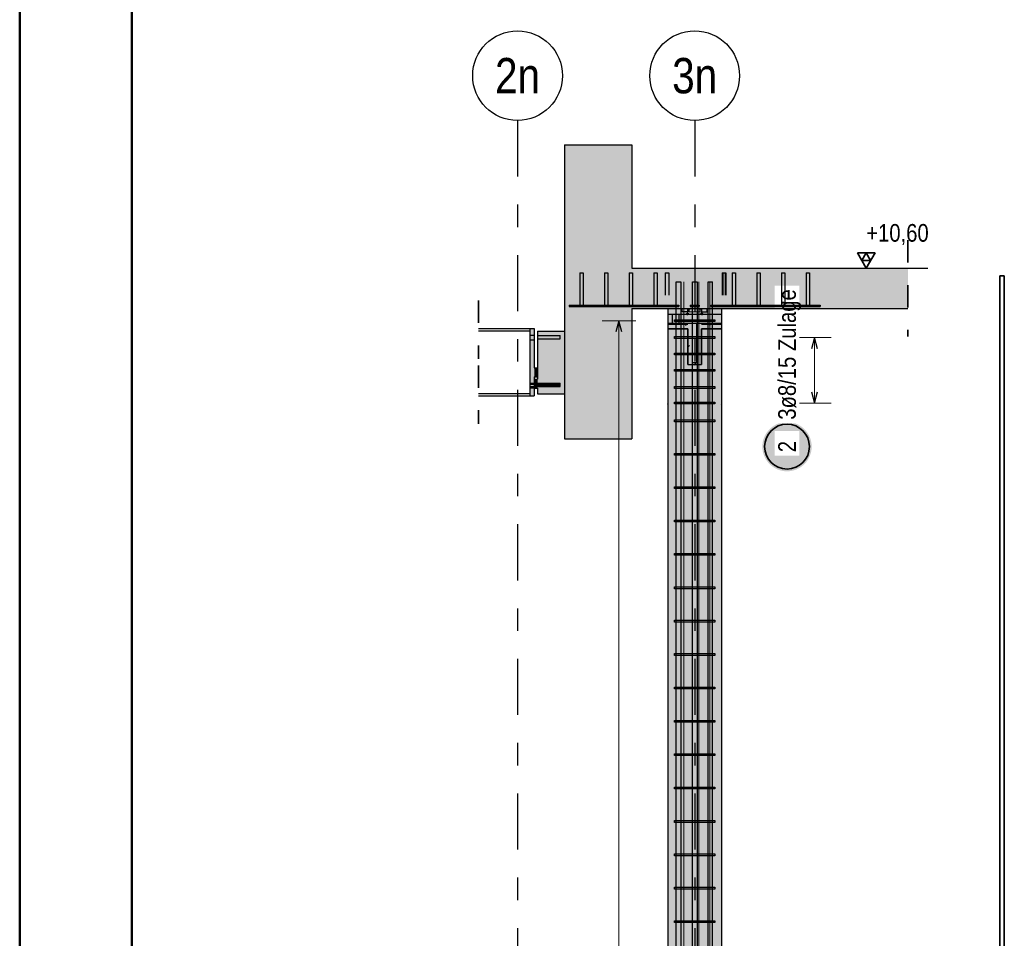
# Model space of a CAD drawing. Header units: millimetres. Extents: x -17.3 to 56.2, y -13.9 to 21.4.
# Tile 20 of 56: x 0 to 4.4, y 8.3 to 12.4. Entities that reach past the tile are written whole.
import ezdxf
from ezdxf.enums import TextEntityAlignment as Align

# ---------------------------------------------------------------- set-up
doc = ezdxf.new("R2010")
doc.units = ezdxf.units.MM
doc.linetypes.add('DASHDOTX2', pattern=[2, 1, -0.5, 0, -0.5])
doc.linetypes.add('HIDDEN', pattern=[0.375, 0.25, -0.125])
for name, color, linetype, lineweight in [('Achsen', 7, 'Continuous', 20), ('Bewehrung', 7, 'Continuous', 20), ('Geschnittene Kanten', 7, 'Continuous', 20), ('nplo Bewehrung', 7, 'Continuous', 20), ('Schraffuren', 7, 'Continuous', 20)]:
    doc.layers.add(name, color=color, linetype=linetype, lineweight=lineweight)
doc.styles.add('Arial Narrow', font='ARIALN.TTF')

msp = doc.modelspace()

# ---------------------------------------------------------------- hatches: boundary and pattern name
at = {"layer": 'Bewehrung', "lineweight": 25, "true_color": 0xffffff}
msp.add_hatch(color=7, dxfattribs=at).paths.add_polyline_path([(3.531892, 10.491485), (3.531825, 10.495324), (3.531624, 10.499159), (3.53129, 10.502983), (3.530822, 10.506794), (3.530221, 10.510587), (3.529489, 10.514356), (3.528625, 10.518097), (3.527631, 10.521805), (3.526509, 10.525477), (3.525259, 10.529108), (3.523883, 10.532692), (3.522382, 10.536226), (3.52076, 10.539706), (3.519017, 10.543127), (3.517155, 10.546485), (3.515178, 10.549776), (3.513086, 10.552997), (3.510884, 10.556142), (3.508574, 10.559208), (3.506157, 10.562192), (3.503638, 10.56509), (3.50102, 10.567898), (3.498305, 10.570613), (3.495497, 10.573231), (3.492599, 10.57575), (3.489615, 10.578167), (3.486549, 10.580477), (3.483404, 10.582679), (3.480183, 10.584771), (3.476892, 10.586748), (3.473534, 10.58861), (3.470113, 10.590353), (3.466633, 10.591975), (3.463099, 10.593476), (3.459515, 10.594852), (3.455884, 10.596102), (3.452212, 10.597224), (3.448504, 10.598218), (3.444763, 10.599082), (3.440994, 10.599814), (3.437201, 10.600415), (3.43339, 10.600883), (3.429566, 10.601217), (3.425731, 10.601418), (3.421892, 10.601485), (3.418053, 10.601418), (3.414219, 10.601217), (3.410394, 10.600883), (3.406583, 10.600415), (3.402791, 10.599814), (3.399022, 10.599082), (3.395281, 10.598218), (3.391572, 10.597224), (3.3879, 10.596102), (3.38427, 10.594852), (3.380686, 10.593476), (3.377151, 10.591975), (3.373672, 10.590353), (3.37025, 10.58861), (3.366892, 10.586748), (3.363601, 10.584771), (3.360381, 10.582679), (3.357236, 10.580477), (3.35417, 10.578167), (3.351186, 10.57575), (3.348288, 10.573231), (3.34548, 10.570613), (3.342765, 10.567898), (3.340146, 10.56509), (3.337627, 10.562192), (3.335211, 10.559208), (3.3329, 10.556142), (3.330698, 10.552997), (3.328607, 10.549776), (3.32663, 10.546485), (3.324768, 10.543127), (3.323025, 10.539706), (3.321402, 10.536226), (3.319902, 10.532692), (3.318526, 10.529108), (3.317276, 10.525477), (3.316154, 10.521805), (3.31516, 10.518097), (3.314296, 10.514356), (3.313564, 10.510587), (3.312963, 10.506794), (3.312495, 10.502983), (3.31216, 10.499159), (3.311959, 10.495324), (3.311892, 10.491485), (3.311959, 10.487646), (3.31216, 10.483812), (3.312495, 10.479987), (3.312963, 10.476176), (3.313564, 10.472384), (3.314296, 10.468615), (3.31516, 10.464874), (3.316154, 10.461165), (3.317276, 10.457493), (3.318526, 10.453863), (3.319902, 10.450279), (3.321402, 10.446744), (3.323025, 10.443265), (3.324768, 10.439843), (3.32663, 10.436485), (3.328607, 10.433194), (3.330698, 10.429974), (3.3329, 10.426829), (3.335211, 10.423763), (3.337627, 10.420779), (3.340146, 10.417881), (3.342765, 10.415073), (3.34548, 10.412358), (3.348288, 10.409739), (3.351186, 10.40722), (3.35417, 10.404804), (3.357236, 10.402493), (3.360381, 10.400291), (3.363601, 10.3982), (3.366892, 10.396223), (3.37025, 10.394361), (3.373672, 10.392618), (3.377151, 10.390995), (3.380686, 10.389495), (3.38427, 10.388119), (3.3879, 10.386869), (3.391572, 10.385747), (3.395281, 10.384753), (3.399022, 10.383889), (3.402791, 10.383156), (3.406583, 10.382556), (3.410394, 10.382088), (3.414219, 10.381753), (3.418053, 10.381552), (3.421892, 10.381485), (3.425731, 10.381552), (3.429566, 10.381753), (3.43339, 10.382088), (3.437201, 10.382556), (3.440994, 10.383156), (3.444763, 10.383889), (3.448504, 10.384753), (3.452212, 10.385747), (3.455884, 10.386869), (3.459515, 10.388119), (3.463099, 10.389495), (3.466633, 10.390995), (3.470113, 10.392618), (3.473534, 10.394361), (3.476892, 10.396223), (3.480183, 10.3982), (3.483404, 10.400291), (3.486549, 10.402493), (3.489615, 10.404804), (3.492599, 10.40722), (3.495497, 10.409739), (3.498305, 10.412358), (3.50102, 10.415073), (3.503638, 10.417881), (3.506157, 10.420779), (3.508574, 10.423763), (3.510884, 10.426829), (3.513086, 10.429974), (3.515178, 10.433194), (3.517155, 10.436485), (3.519017, 10.439843), (3.52076, 10.443265), (3.522382, 10.446744), (3.523883, 10.450279), (3.525259, 10.453863), (3.526509, 10.457493), (3.527631, 10.461165), (3.528625, 10.464874), (3.529489, 10.468615), (3.530221, 10.472384), (3.530822, 10.476176), (3.53129, 10.479987), (3.531624, 10.483812)])
at = {"layer": 'nplo Bewehrung', "lineweight": 13, "true_color": 0x48a4ff}
for points in [[(3.130122, 11.081927), (3.130122, 11.041927), (2.890122, 11.041927), (2.890122, 11.081927)], [(3.000122, 10.866927), (3.020122, 10.866927), (3.020122, 11.041927), (3.000122, 11.041927)]]:
    msp.add_hatch(color=161, dxfattribs=at).paths.add_polyline_path(points)
at = {"layer": 'nplo Bewehrung', "lineweight": 18}
h = msp.add_hatch(dxfattribs=at)
h.set_pattern_fill('punkt', color=5, scale=0.01, angle=135, style=0, pattern_type=2)
h.set_pattern_definition([(135, (0, 0), (-0.015909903, -0.015909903), [0, -0.0375])])
h.paths.add_polyline_path([(2.974476, 11.081927), (2.980122, 11.081927), (2.980122, 11.087232)])
at = {"layer": 'nplo Bewehrung', "lineweight": 18, "true_color": 0x48a4ff}
msp.add_hatch(color=161, dxfattribs=at).paths.add_polyline_path([(3.040122, 11.104927), (3.040122, 11.081927), (2.980122, 11.081927), (2.980122, 11.104927), (3.000122, 11.106927), (3.020122, 11.106927)])
at = {"layer": 'nplo Bewehrung', "lineweight": 18}
h = msp.add_hatch(dxfattribs=at)
h.set_pattern_fill('punkt', color=5, scale=0.01, angle=45, style=0, pattern_type=2)
h.set_pattern_definition([(45, (0, 0), (-0.015909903, 0.015909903), [0, -0.0375])])
h.paths.add_polyline_path([(3.040122, 11.087573), (3.040122, 11.081927), (3.045428, 11.081927)])
at = {"layer": 'nplo Bewehrung'}
h = msp.add_hatch(dxfattribs=at)
h.set_pattern_fill('uB', color=10, scale=0.01, angle=45, style=0, pattern_type=2)
h.set_pattern_definition([(45, (0, 0), (-0.106066, 0.106066), [0.025, -0.025]), (45, (-0.03536, 0.07071), (-0.106066, 0.106066), [0.025, -0.025, 0.025, -0.025])])
h.paths.add_polyline_path([(3.040122, 11.016927), (3.130122, 11.016927), (3.130122, 11.041927), (3.020122, 11.041927), (3.020122, 10.866927), (3.000122, 10.866927), (3.000122, 11.041927), (2.890122, 11.041927), (2.890122, 11.016927), (2.980122, 11.016927), (2.980122, 10.856927), (3.010122, 10.855962), (3.040122, 10.856927)])
at = {"layer": 'Schraffuren', "lineweight": 13, "true_color": 0xd7ffd7}
for points in [[(2.429722, 11.286927), (2.729722, 11.286927), (2.729722, 11.836927), (2.429722, 11.836927)], [(2.429722, 11.106927), (3.961179, 11.106927), (3.961179, 11.286927), (2.429722, 11.286927)], [(2.429722, 10.526927), (2.729722, 10.526927), (2.729722, 11.106927), (2.429722, 11.106927)], [(2.890122, 4.856926), (3.130122, 4.856926), (3.130122, 11.106927), (2.890122, 11.106927)]]:
    msp.add_hatch(color=254, dxfattribs=at).paths.add_polyline_path(points)
at = {"layer": 'Schraffuren', "lineweight": 13, "true_color": 0x4682b4}
for points in [[(2.497376, 11.121927), (2.512868, 11.121927), (2.512868, 11.266927), (2.497376, 11.266927)], [(2.607376, 11.121927), (2.622868, 11.121927), (2.622868, 11.266927), (2.607376, 11.266927)], [(2.717376, 11.121927), (2.732868, 11.121927), (2.732868, 11.266927), (2.717376, 11.266927)], [(2.827376, 11.121927), (2.842868, 11.121927), (2.842868, 11.266927), (2.827376, 11.266927)], [(3.177376, 11.121927), (3.192868, 11.121927), (3.192868, 11.266927), (3.177376, 11.266927)], [(3.287376, 11.121927), (3.302868, 11.121927), (3.302868, 11.266927), (3.287376, 11.266927)], [(3.397376, 11.121927), (3.412868, 11.121927), (3.412868, 11.266927), (3.397376, 11.266927)], [(3.507376, 11.121927), (3.522868, 11.121927), (3.522868, 11.266927), (3.507376, 11.266927)], [(2.450122, 11.116927), (2.670122, 11.116927), (2.670122, 11.121927), (2.450122, 11.121927)], [(2.670122, 11.116927), (2.890122, 11.116927), (2.890122, 11.121927), (2.670122, 11.121927)], [(3.130122, 11.116927), (3.350122, 11.116927), (3.350122, 11.121927), (3.130122, 11.121927)], [(3.350122, 11.116927), (3.570122, 11.116927), (3.570122, 11.121927), (3.350122, 11.121927)], [(2.274719, 10.717927), (2.294719, 10.717927), (2.294719, 11.017927), (2.274719, 11.017927)], [(2.294719, 10.802941), (2.309719, 10.802941), (2.309719, 10.842941), (2.294719, 10.842941)]]:
    msp.add_hatch(color=145, dxfattribs=at).paths.add_polyline_path(points)
at = {"layer": 'Schraffuren', "lineweight": 13, "true_color": 0xe0ddbe}
for points in [[(2.309722, 10.726927), (2.429722, 10.726927), (2.429722, 11.006927), (2.309722, 11.006927)], [(2.294719, 10.751941), (2.309719, 10.751941), (2.309719, 10.791941), (2.294719, 10.791941)]]:
    msp.add_hatch(color=254, dxfattribs=at).paths.add_polyline_path(points)

# ---------------------------------------------------------------- linework, layer by layer
at = {"color": 4, "linetype": 'Continuous', "lineweight": 50}
for p, q in [((0, 21.025), (0, 0)), ((0.5, 20.9), (0.5, 0.125))]:
    msp.add_line(p, q, dxfattribs=at)
at = {"color": 2, "linetype": 'HIDDEN', "lineweight": 35, "ltscale": 0.25}
for p, q in [((3.961179, 11.411927), (3.961179, 10.981927)), ((2.045647, 11.142927), (2.045647, 10.882227)), ((2.045647, 10.853627), (2.045647, 10.592927))]:
    msp.add_line(p, q, dxfattribs=at)
at = {"color": 2, "linetype": 'Continuous', "lineweight": 35}
for p, q in [((3.814375, 11.355124), (3.735625, 11.355124)), ((3.735625, 11.355124), (3.775, 11.286927)), ((3.775, 11.355124), (3.755313, 11.321025)), ((3.775, 11.286927), (3.814375, 11.355124)), ((3.794688, 11.321025), (3.775, 11.355124)), ((3.755313, 11.321025), (3.794688, 11.321025))]:
    msp.add_line(p, q, dxfattribs=at)
at = {"color": 3, "linetype": 'Continuous', "lineweight": 25}
for p, q in [((3.735625, 11.286927), (4.049576, 11.286927)), ((2.045647, 11.017927), (2.274719, 11.017927)), ((2.045647, 11.007227), (2.274719, 11.007227)), ((2.045647, 10.728627), (2.274719, 10.728627)), ((2.045647, 10.717927), (2.274719, 10.717927))]:
    msp.add_line(p, q, dxfattribs=at)
at = {"color": 3, "linetype": 'HIDDEN', "lineweight": 25, "ltscale": 0.25}
for p, q in [((2.878379, 11.266927), (2.878379, 11.121927)), ((2.878379, 11.266927), (2.878988, 11.266927)), ((2.878988, 11.266927), (2.880722, 11.266927)), ((2.880722, 11.266927), (2.883317, 11.266927)), ((2.883317, 11.266927), (2.886379, 11.266927)), ((2.886379, 11.266927), (2.88944, 11.266927)), ((2.88944, 11.266927), (2.892035, 11.266927)), ((2.892035, 11.266927), (2.89377, 11.266927)), ((2.89377, 11.266927), (2.894379, 11.266927)), ((2.894379, 11.266927), (2.894379, 11.121927)), ((3.132937, 11.266927), (3.132937, 11.121927)), ((3.132937, 11.266927), (3.133546, 11.266927)), ((3.133546, 11.266927), (3.13528, 11.266927)), ((3.13528, 11.266927), (3.137876, 11.266927)), ((3.135783, 11.266927), (3.135783, 11.121927)), ((3.137876, 11.266927), (3.140937, 11.266927)), ((3.140937, 11.266927), (3.143999, 11.266927)), ((3.143999, 11.266927), (3.146594, 11.266927)), ((3.146091, 11.266927), (3.146091, 11.121927)), ((3.146594, 11.266927), (3.148328, 11.266927)), ((3.148328, 11.266927), (3.148937, 11.266927)), ((3.148937, 11.266927), (3.148937, 11.121927)), ((2.497376, 11.121927), (2.497731, 11.121927)), ((2.497731, 11.121927), (2.499465, 11.121927)), ((2.499465, 11.121927), (2.502061, 11.121927)), ((2.502061, 11.121927), (2.505122, 11.121927)), ((2.505122, 11.121927), (2.508184, 11.121927)), ((2.508184, 11.121927), (2.510779, 11.121927)), ((2.510779, 11.121927), (2.512513, 11.121927)), ((2.512513, 11.121927), (2.512868, 11.121927)), ((2.607376, 11.121927), (2.607731, 11.121927)), ((2.607731, 11.121927), (2.609465, 11.121927)), ((2.609465, 11.121927), (2.612061, 11.121927)), ((2.612061, 11.121927), (2.615122, 11.121927)), ((2.615122, 11.121927), (2.618184, 11.121927)), ((2.618184, 11.121927), (2.620779, 11.121927)), ((2.620779, 11.121927), (2.622513, 11.121927)), ((2.622513, 11.121927), (2.622868, 11.121927)), ((2.717376, 11.121927), (2.717731, 11.121927)), ((2.717731, 11.121927), (2.719465, 11.121927)), ((2.719465, 11.121927), (2.722061, 11.121927)), ((2.722061, 11.121927), (2.725122, 11.121927)), ((2.725122, 11.121927), (2.728184, 11.121927)), ((2.728184, 11.121927), (2.730779, 11.121927)), ((2.730779, 11.121927), (2.732513, 11.121927)), ((2.732513, 11.121927), (2.732868, 11.121927)), ((2.827376, 11.121927), (2.827731, 11.121927)), ((2.827731, 11.121927), (2.829465, 11.121927)), ((2.829465, 11.121927), (2.832061, 11.121927)), ((2.832061, 11.121927), (2.835122, 11.121927)), ((2.835122, 11.121927), (2.838184, 11.121927)), ((2.838184, 11.121927), (2.840779, 11.121927)), ((2.840779, 11.121927), (2.842513, 11.121927)), ((2.842513, 11.121927), (2.842868, 11.121927)), ((2.844905, 11.121927), (2.844905, 11.116927)), ((2.890122, 11.121927), (2.911127, 11.121927)), ((2.890122, 11.116927), (2.911127, 11.116927)), ((2.901474, 11.121927), (2.901474, 11.116927)), ((2.911127, 11.121927), (2.911127, 11.116927)), ((2.911127, 11.121927), (2.939412, 11.121927)), ((2.911127, 11.116927), (2.939412, 11.116927)), ((2.939412, 11.121927), (2.939412, 11.116927)), ((2.990122, 11.121927), (2.990122, 11.116927)), ((2.990122, 11.121927), (3.030122, 11.121927)), ((2.990122, 11.116927), (3.030122, 11.116927)), ((3.030122, 11.121927), (3.030122, 11.116927)), ((3.082247, 11.121927), (3.082247, 11.116927)), ((3.082247, 11.121927), (3.110531, 11.121927)), ((3.082247, 11.116927), (3.110531, 11.116927)), ((3.110531, 11.121927), (3.110531, 11.116927)), ((3.110531, 11.121927), (3.130122, 11.121927)), ((3.110531, 11.116927), (3.130122, 11.116927)), ((3.118771, 11.121927), (3.118771, 11.116927)), ((3.17534, 11.121927), (3.17534, 11.116927)), ((3.177376, 11.121927), (3.177731, 11.121927)), ((3.177731, 11.121927), (3.179465, 11.121927)), ((3.179465, 11.121927), (3.182061, 11.121927)), ((3.182061, 11.121927), (3.185122, 11.121927)), ((3.185122, 11.121927), (3.188184, 11.121927)), ((3.188184, 11.121927), (3.190779, 11.121927)), ((3.190779, 11.121927), (3.192513, 11.121927)), ((3.192513, 11.121927), (3.192868, 11.121927)), ((3.287376, 11.121927), (3.287731, 11.121927)), ((3.287731, 11.121927), (3.289465, 11.121927)), ((3.289465, 11.121927), (3.292061, 11.121927)), ((3.292061, 11.121927), (3.295122, 11.121927)), ((3.295122, 11.121927), (3.298184, 11.121927)), ((3.298184, 11.121927), (3.300779, 11.121927)), ((3.300779, 11.121927), (3.302513, 11.121927)), ((3.302513, 11.121927), (3.302868, 11.121927)), ((3.512061, 11.121927), (3.515122, 11.121927)), ((3.515122, 11.121927), (3.518184, 11.121927)), ((3.518184, 11.121927), (3.520779, 11.121927)), ((3.520779, 11.121927), (3.522513, 11.121927)), ((3.522513, 11.121927), (3.522868, 11.121927)), ((2.890122, 11.106927), (2.892428, 11.106927)), ((2.892428, 11.106927), (2.899257, 11.106927)), ((2.899257, 11.106927), (2.910346, 11.106927)), ((2.910346, 11.106927), (2.92527, 11.106927)), ((2.92527, 11.106927), (2.943454, 11.106927)), ((2.943454, 11.106927), (2.9642, 11.106927)), ((2.9642, 11.106927), (2.986711, 11.106927)), ((2.986711, 11.106927), (3.010122, 11.106927)), ((3.010122, 11.106927), (3.033533, 11.106927)), ((3.033533, 11.106927), (3.056044, 11.106927)), ((3.056044, 11.106927), (3.076791, 11.106927)), ((3.076791, 11.106927), (3.094975, 11.106927)), ((3.094975, 11.106927), (3.109899, 11.106927)), ((3.109899, 11.106927), (3.120988, 11.106927)), ((3.120988, 11.106927), (3.127817, 11.106927)), ((3.127817, 11.106927), (3.130122, 11.106927)), ((2.274719, 10.987927), (2.294719, 10.987927)), ((2.309722, 10.987426), (2.409718, 10.987425)), ((2.409718, 10.986851), (2.409718, 10.987425)), ((2.409718, 10.985223), (2.409718, 10.986851)), ((2.409718, 10.982788), (2.409718, 10.985223)), ((2.409718, 10.979917), (2.409718, 10.982788)), ((2.409718, 10.977048), (2.409718, 10.979917)), ((2.274719, 10.966927), (2.294719, 10.966927)), ((2.309722, 10.972426), (2.409718, 10.972425)), ((2.409718, 10.974616), (2.409718, 10.977048)), ((2.409718, 10.972993), (2.409718, 10.974616)), ((2.409718, 10.972425), (2.409718, 10.972993)), ((2.274719, 10.774927), (2.294719, 10.774927)), ((2.274719, 10.769799), (2.294719, 10.769799)), ((2.274719, 10.758856), (2.294719, 10.758856)), ((2.294719, 10.774927), (2.299719, 10.774927)), ((2.294719, 10.769799), (2.299719, 10.769799)), ((2.294719, 10.758856), (2.299719, 10.758856)), ((2.299719, 10.774927), (2.299719, 10.774426)), ((2.299719, 10.774426), (2.299719, 10.772584)), ((2.299719, 10.774426), (2.309719, 10.774426)), ((2.299719, 10.772584), (2.299719, 10.769988)), ((2.299719, 10.769988), (2.299719, 10.766934)), ((2.299719, 10.767866), (2.309719, 10.767867)), ((2.299719, 10.766934), (2.299719, 10.761927)), ((2.299719, 10.765788), (2.309719, 10.765788)), ((2.299719, 10.761927), (2.299719, 10.758865)), ((2.299719, 10.759426), (2.309719, 10.759426)), ((2.299719, 10.758865), (2.299719, 10.75627)), ((2.309719, 10.774426), (2.409718, 10.774425)), ((2.309719, 10.767867), (2.409718, 10.767869)), ((2.309719, 10.765788), (2.409718, 10.765783)), ((2.309719, 10.759426), (2.409718, 10.759425)), ((2.409715, 10.773752), (2.409715, 10.774326)), ((2.409715, 10.772124), (2.409715, 10.773752)), ((2.409715, 10.769689), (2.409715, 10.772124)), ((2.409715, 10.766833), (2.409715, 10.769689)), ((2.409715, 10.763949), (2.409715, 10.766833)), ((2.409715, 10.761517), (2.409715, 10.763949)), ((2.409715, 10.759894), (2.409715, 10.761517)), ((2.409715, 10.759425), (2.409715, 10.759894)), ((2.409715, 10.759326), (2.409715, 10.759425)), ((2.274719, 10.753927), (2.294719, 10.753927)), ((2.294719, 10.753927), (2.299719, 10.753927)), ((2.299719, 10.75627), (2.299719, 10.754536)), ((2.299719, 10.754536), (2.299719, 10.753927)), ((2.299719, 10.753927), (2.299719, 10.753828))]:
    msp.add_line(p, q, dxfattribs=at)
at = {"layer": 'Achsen', "color": 3, "linetype": 'DASHDOTX2', "lineweight": 25, "ltscale": 0.25}
for p, q in [((2.220122, 11.945294), (2.220122, 4.076933)), ((3.010122, 11.945294), (3.010122, 4.076933))]:
    msp.add_line(p, q, dxfattribs=at)
at = {"layer": 'Achsen', "color": 3, "linetype": 'Continuous', "lineweight": 25}
for centre in [(2.220122, 12.145294), (3.010122, 12.145294)]:
    msp.add_circle(centre, 0.2, dxfattribs=at)
at = {"layer": 'Bewehrung', "color": 2, "linetype": 'Continuous', "lineweight": 35}
for p, q in [((4.370965, 4.922746), (4.370965, 11.252746)), ((4.370965, 11.252746), (4.390965, 11.252746)), ((4.390965, 4.922746), (4.390965, 11.252746))]:
    msp.add_line(p, q, dxfattribs=at)
at = {"layer": 'Bewehrung', "color": 3, "linetype": 'Continuous', "lineweight": 25}
for p, q in [((2.927916, 11.226926), (2.947916, 11.226926)), ((2.927916, 4.896926), (2.927916, 11.226926)), ((2.947916, 11.226926), (2.947916, 4.896926)), ((3.000997, 11.226926), (3.020997, 11.226926)), ((3.000997, 4.896926), (3.000997, 11.226926)), ((3.020997, 11.226926), (3.020997, 4.896926)), ((3.070122, 4.896927), (3.070122, 11.226927)), ((3.070122, 11.226927), (3.090122, 11.226927)), ((3.090122, 4.896927), (3.090122, 11.226927)), ((2.672605, 11.052923), (2.659207, 11.002923)), ((2.686002, 11.002923), (2.672605, 11.052923)), ((2.920122, 11.048923), (2.920122, 11.056923)), ((2.920122, 11.056923), (3.100162, 11.056923)), ((3.100162, 11.048923), (2.920122, 11.048923)), ((3.100162, 11.056923), (3.100162, 11.048923)), ((2.920122, 10.973927), (2.920122, 10.981927)), ((2.920122, 10.981927), (3.100142, 10.981927)), ((3.100142, 10.981927), (3.100142, 10.973927)), ((3.544041, 10.977927), (3.530643, 10.927927)), ((3.557438, 10.927927), (3.544041, 10.977927)), ((3.100142, 10.973927), (2.920122, 10.973927)), ((2.920122, 10.900094), (2.920122, 10.908094)), ((2.920122, 10.908094), (3.100162, 10.908094)), ((3.100162, 10.900094), (2.920122, 10.900094)), ((3.100162, 10.908094), (3.100162, 10.900094)), ((2.920122, 10.827927), (2.920122, 10.835927)), ((2.920122, 10.835927), (3.100142, 10.835927)), ((3.100142, 10.827927), (2.920122, 10.827927)), ((3.100142, 10.835927), (3.100142, 10.827927)), ((2.920122, 10.751265), (2.920122, 10.759265)), ((2.920122, 10.759265), (3.100162, 10.759265)), ((3.100162, 10.759265), (3.100162, 10.751265)), ((3.100162, 10.751265), (2.920122, 10.751265)), ((3.530643, 10.735927), (3.544041, 10.685927)), ((3.544041, 10.685927), (3.557438, 10.735927)), ((2.920122, 10.681927), (2.920122, 10.689927)), ((2.920122, 10.689927), (3.100142, 10.689927)), ((3.100142, 10.681927), (2.920122, 10.681927)), ((3.100142, 10.689927), (3.100142, 10.681927)), ((2.920122, 10.602436), (2.920122, 10.610436)), ((2.920122, 10.610436), (3.100162, 10.610436)), ((3.100162, 10.602436), (2.920122, 10.602436)), ((3.100162, 10.610436), (3.100162, 10.602436)), ((2.920122, 10.453607), (2.920122, 10.461607)), ((2.920122, 10.461607), (3.100162, 10.461607)), ((3.100162, 10.453607), (2.920122, 10.453607)), ((3.100162, 10.461607), (3.100162, 10.453607)), ((2.920122, 10.304778), (2.920122, 10.312778)), ((2.920122, 10.312778), (3.100162, 10.312778)), ((3.100162, 10.304778), (2.920122, 10.304778)), ((3.100162, 10.312778), (3.100162, 10.304778)), ((2.920122, 10.155948), (2.920122, 10.163948)), ((2.920122, 10.163948), (3.100162, 10.163948)), ((3.100162, 10.155948), (2.920122, 10.155948)), ((3.100162, 10.163948), (3.100162, 10.155948)), ((2.920122, 10.007119), (2.920122, 10.015119)), ((2.920122, 10.015119), (3.100162, 10.015119)), ((3.100162, 10.015119), (3.100162, 10.007119)), ((3.100162, 10.007119), (2.920122, 10.007119)), ((2.920122, 9.85829), (2.920122, 9.86629)), ((2.920122, 9.86629), (3.100162, 9.86629)), ((3.100162, 9.85829), (2.920122, 9.85829)), ((3.100162, 9.86629), (3.100162, 9.85829)), ((2.920122, 9.709461), (2.920122, 9.717461)), ((2.920122, 9.717461), (3.100162, 9.717461)), ((3.100162, 9.709461), (2.920122, 9.709461)), ((3.100162, 9.717461), (3.100162, 9.709461)), ((2.920122, 9.560632), (2.920122, 9.568632)), ((2.920122, 9.568632), (3.100162, 9.568632)), ((3.100162, 9.560632), (2.920122, 9.560632)), ((3.100162, 9.568632), (3.100162, 9.560632)), ((2.920122, 9.411803), (2.920122, 9.419803)), ((2.920122, 9.419803), (3.100162, 9.419803)), ((3.100162, 9.411803), (2.920122, 9.411803)), ((3.100162, 9.419803), (3.100162, 9.411803)), ((2.920122, 9.262974), (2.920122, 9.270974)), ((2.920122, 9.270974), (3.100162, 9.270974)), ((3.100162, 9.270974), (3.100162, 9.262974)), ((3.100162, 9.262974), (2.920122, 9.262974)), ((2.920122, 9.114145), (2.920122, 9.122145)), ((2.920122, 9.122145), (3.100162, 9.122145)), ((3.100162, 9.114145), (2.920122, 9.114145)), ((3.100162, 9.122145), (3.100162, 9.114145)), ((2.920122, 8.965316), (2.920122, 8.973316)), ((2.920122, 8.973316), (3.100162, 8.973316)), ((3.100162, 8.965316), (2.920122, 8.965316)), ((3.100162, 8.973316), (3.100162, 8.965316)), ((2.920122, 8.816487), (2.920122, 8.824487)), ((2.920122, 8.824487), (3.100162, 8.824487)), ((3.100162, 8.816487), (2.920122, 8.816487)), ((3.100162, 8.824487), (3.100162, 8.816487)), ((2.920122, 8.667658), (2.920122, 8.675658)), ((2.920122, 8.675658), (3.100162, 8.675658)), ((3.100162, 8.667658), (2.920122, 8.667658)), ((3.100162, 8.675658), (3.100162, 8.667658)), ((2.920122, 8.518829), (2.920122, 8.526829)), ((2.920122, 8.526829), (3.100162, 8.526829)), ((3.100162, 8.518829), (2.920122, 8.518829)), ((3.100162, 8.526829), (3.100162, 8.518829)), ((2.920122, 8.37), (2.920122, 8.378)), ((2.920122, 8.378), (3.100162, 8.378)), ((3.100162, 8.37), (2.920122, 8.37)), ((3.100162, 8.378), (3.100162, 8.37))]:
    msp.add_line(p, q, dxfattribs=at)
at = {"layer": 'Bewehrung', "color": 9, "linetype": 'Continuous', "lineweight": 0}
for p, q in [((2.961055, 4.896927), (2.961055, 11.226927)), ((3.02867, 4.896927), (3.02867, 11.226927)), ((3.078167, 4.896927), (3.078167, 11.226927))]:
    msp.add_line(p, q, dxfattribs=at)
at = {"layer": 'Bewehrung', "color": 5, "linetype": 'Continuous', "lineweight": 18}
for p, q in [((2.747605, 11.052923), (2.597605, 11.052923)), ((2.672605, 4.950933), (2.672605, 11.052923)), ((3.619041, 10.977927), (3.469041, 10.977927)), ((3.544041, 10.977927), (3.544041, 10.685927)), ((3.469041, 10.685927), (3.619041, 10.685927))]:
    msp.add_line(p, q, dxfattribs=at)
at = {"layer": 'Bewehrung', "color": 9, "linetype": 'Continuous', "lineweight": 0}
for centre in [(2.890122, 10.681927), (3.130122, 10.681927)]:
    msp.add_circle(centre, 0.00111, dxfattribs=at)
at = {"layer": 'Bewehrung', "color": 2, "linetype": 'Continuous', "lineweight": 35}
msp.add_circle((3.421892, 10.491485), 0.1, dxfattribs=at)
at = {"layer": 'Geschnittene Kanten', "color": 3, "linetype": 'Continuous', "lineweight": 25}
for p, q in [((2.429722, 11.836927), (2.429722, 11.286927)), ((2.429722, 11.836927), (2.729722, 11.836927)), ((2.729722, 11.836927), (2.729722, 11.286927)), ((2.429722, 11.286927), (2.429722, 11.106927)), ((2.497376, 11.266927), (2.497376, 11.121927)), ((2.497376, 11.266927), (2.512868, 11.266927)), ((2.512868, 11.266927), (2.512868, 11.121927)), ((2.607376, 11.266927), (2.607376, 11.121927)), ((2.607376, 11.266927), (2.622868, 11.266927)), ((2.622868, 11.266927), (2.622868, 11.121927)), ((2.717376, 11.266927), (2.717376, 11.121927)), ((2.717376, 11.266927), (2.732868, 11.266927)), ((2.732868, 11.266927), (2.732868, 11.121927)), ((2.827376, 11.266927), (2.827376, 11.121927)), ((2.827376, 11.266927), (2.842868, 11.266927)), ((2.842868, 11.266927), (2.842868, 11.121927)), ((3.177376, 11.266927), (3.177376, 11.121927)), ((3.177376, 11.266927), (3.192868, 11.266927)), ((3.192868, 11.266927), (3.192868, 11.121927)), ((3.287376, 11.266927), (3.287376, 11.121927)), ((3.287376, 11.266927), (3.302868, 11.266927)), ((3.302868, 11.266927), (3.302868, 11.121927)), ((3.522868, 11.266927), (3.522868, 11.121927)), ((2.450122, 11.121927), (2.450122, 11.116927)), ((2.450122, 11.121927), (2.497376, 11.121927)), ((2.450122, 11.116927), (2.670122, 11.116927)), ((2.512868, 11.121927), (2.607376, 11.121927)), ((2.622868, 11.121927), (2.670122, 11.121927)), ((2.670122, 11.121927), (2.717376, 11.121927)), ((2.670122, 11.116927), (2.890122, 11.116927)), ((2.732868, 11.121927), (2.827376, 11.121927)), ((2.842868, 11.121927), (2.890122, 11.121927)), ((2.890122, 11.121927), (2.890122, 11.116927)), ((3.130122, 11.121927), (3.130122, 11.116927)), ((3.130122, 11.121927), (3.177376, 11.121927)), ((3.130122, 11.116927), (3.350122, 11.116927)), ((3.192868, 11.121927), (3.287376, 11.121927)), ((3.302868, 11.121927), (3.350122, 11.121927)), ((3.522868, 11.121927), (3.570122, 11.121927)), ((3.570122, 11.121927), (3.570122, 11.116927)), ((2.429722, 11.106927), (2.429722, 10.526927)), ((2.729722, 11.106927), (2.729722, 10.526927)), ((2.729722, 11.106927), (2.890122, 11.106927)), ((2.890122, 11.106927), (2.890122, 4.856926)), ((3.130122, 11.106927), (3.130122, 4.856926)), ((2.274719, 11.017927), (2.274719, 10.717927)), ((2.274719, 11.017927), (2.294719, 11.017927)), ((2.294719, 11.017927), (2.294719, 10.842941)), ((2.309722, 11.006927), (2.309722, 10.842941)), ((2.309722, 11.006927), (2.429722, 11.006927)), ((2.294719, 10.842941), (2.309719, 10.842941)), ((2.294719, 10.802941), (2.294719, 10.717927)), ((2.294719, 10.802941), (2.309719, 10.802941)), ((2.309722, 10.842941), (2.309722, 10.802941)), ((2.309722, 10.802941), (2.309722, 10.791941)), ((2.294719, 10.791941), (2.309719, 10.791941)), ((2.274719, 10.717927), (2.294719, 10.717927)), ((2.294719, 10.751941), (2.309719, 10.751941)), ((2.309722, 10.751941), (2.309722, 10.726927)), ((2.309722, 10.726927), (2.429722, 10.726927)), ((2.429722, 10.526927), (2.729722, 10.526927))]:
    msp.add_line(p, q, dxfattribs=at)
at = {"layer": 'nplo Bewehrung', "color": 3, "linetype": 'Continuous', "lineweight": 25}
for p, q in [((2.890122, 11.081927), (3.130122, 11.081927)), ((2.954122, 11.091927), (2.954122, 11.106927)), ((2.979122, 11.091927), (2.954122, 11.091927)), ((2.979122, 11.106927), (2.979122, 11.091927)), ((2.980122, 11.104927), (3.000122, 11.106927)), ((2.980122, 11.081927), (2.980122, 11.104927)), ((3.000122, 11.106927), (3.020122, 11.106927)), ((3.020122, 11.106927), (3.040122, 11.104927)), ((3.040122, 11.104927), (3.040122, 11.081927)), ((3.041122, 11.106927), (3.041122, 11.091927)), ((3.041122, 11.091927), (3.066122, 11.091927)), ((3.066122, 11.091927), (3.066122, 11.106927)), ((2.890122, 11.041927), (3.130122, 11.041927)), ((3.000122, 10.866927), (3.000122, 11.041927)), ((3.020122, 10.866927), (3.020122, 11.041927)), ((3.000122, 10.866927), (3.020122, 10.866927))]:
    msp.add_line(p, q, dxfattribs=at)
at = {"layer": 'nplo Bewehrung', "color": 3, "linetype": 'HIDDEN', "lineweight": 25, "ltscale": 0.25}
for p, q in [((2.910957, 11.041927), (2.910957, 11.081927)), ((2.940957, 11.041927), (2.940957, 11.081927))]:
    msp.add_line(p, q, dxfattribs=at)
at = {"layer": 'nplo Bewehrung', "color": 4, "linetype": 'Continuous', "lineweight": 50}
for p, q in [((2.974476, 11.081927), (2.980122, 11.087232)), ((2.974476, 11.081927), (2.980122, 11.081927)), ((2.980122, 11.081927), (2.980122, 11.087232)), ((3.040122, 11.087573), (3.045428, 11.081927)), ((3.040122, 11.087573), (3.040122, 11.081927)), ((3.040122, 11.081927), (3.045428, 11.081927))]:
    msp.add_line(p, q, dxfattribs=at)
at = {"layer": 'nplo Bewehrung', "color": 5, "linetype": 'HIDDEN', "lineweight": 18, "ltscale": 0.25}
for p, q in [((2.985122, 11.091927), (2.985122, 11.106927)), ((2.985122, 11.091927), (3.035122, 11.091927)), ((3.035122, 11.091927), (3.035122, 11.106927))]:
    msp.add_line(p, q, dxfattribs=at)
at = {"layer": 'nplo Bewehrung', "color": 2, "linetype": 'Continuous', "lineweight": 35}
for p, q in [((2.890122, 11.036927), (2.980122, 11.036927)), ((3.040122, 11.036927), (3.130122, 11.036927)), ((2.890122, 11.016927), (2.980122, 11.016927)), ((2.980122, 10.856927), (2.980122, 11.016927)), ((3.040122, 10.856927), (3.040122, 11.016927)), ((3.040122, 11.016927), (3.130122, 11.016927)), ((2.980122, 10.856927), (3.010122, 10.855962)), ((3.010122, 10.855962), (3.040122, 10.856927))]:
    msp.add_line(p, q, dxfattribs=at)

# ---------------------------------------------------------------- texts
at = {"color": 2, "lineweight": 35, "insert": (3.750245, 11.483802), "char_height": 0.07875, "attachment_point": 1, "line_spacing_factor": 0.9, "style": 'Arial Narrow'}
msp.add_mtext(' +10,60', dxfattribs=at)
at = {"layer": 'Achsen', "color": 1, "lineweight": 70, "style": 'Arial Narrow'}
for s, p in [('2n', (2.220122, 12.145294)), ('3n', (3.010122, 12.145294))]:
    msp.add_text(s, height=0.1575, dxfattribs=at).set_placement(p, align=Align.MIDDLE_CENTER)

# ---------------------------------------------------------------- next in the draw order: texts
at = {"layer": 'Bewehrung', "color": 2, "lineweight": 35, "char_height": 0.07875, "attachment_point": 1, "rotation": 90, "line_spacing_factor": 0.9, "style": 'Arial Narrow', "bg_fill": 3, "box_fill_scale": 1.2, "bg_fill_color": 256, "bg_fill_true_color": 13158600, "bg_fill_transparency": 0}
for s, insert in [('3ø8/15 Zulage', (3.382517, 10.611485)), ('2', (3.382517, 10.466679))]:
    msp.add_mtext(s, dxfattribs=dict(at, insert=insert))

# ---------------------------------------------------------------- next in the draw order: linework, layer by layer
at = {"color": 3, "linetype": 'HIDDEN', "lineweight": 25, "ltscale": 0.25}
for p, q in [((3.397376, 11.121927), (3.397731, 11.121927)), ((3.397731, 11.121927), (3.399465, 11.121927)), ((3.399465, 11.121927), (3.402061, 11.121927)), ((3.402061, 11.121927), (3.405122, 11.121927)), ((3.405122, 11.121927), (3.408184, 11.121927)), ((3.408184, 11.121927), (3.410779, 11.121927)), ((3.410779, 11.121927), (3.412513, 11.121927)), ((3.412513, 11.121927), (3.412868, 11.121927)), ((3.507376, 11.121927), (3.507731, 11.121927)), ((3.507731, 11.121927), (3.509465, 11.121927)), ((3.509465, 11.121927), (3.512061, 11.121927))]:
    msp.add_line(p, q, dxfattribs=at)
at = {"layer": 'Geschnittene Kanten', "color": 3, "linetype": 'Continuous', "lineweight": 25}
for p, q in [((2.729722, 11.286927), (3.961179, 11.286927)), ((3.397376, 11.266927), (3.397376, 11.121927)), ((3.397376, 11.266927), (3.412868, 11.266927)), ((3.412868, 11.266927), (3.412868, 11.121927)), ((3.507376, 11.266927), (3.507376, 11.121927)), ((3.507376, 11.266927), (3.522868, 11.266927)), ((3.350122, 11.121927), (3.397376, 11.121927)), ((3.350122, 11.116927), (3.570122, 11.116927)), ((3.412868, 11.121927), (3.507376, 11.121927)), ((3.130122, 11.106927), (3.961179, 11.106927))]:
    msp.add_line(p, q, dxfattribs=at)

doc.saveas('drawing.dxf')
